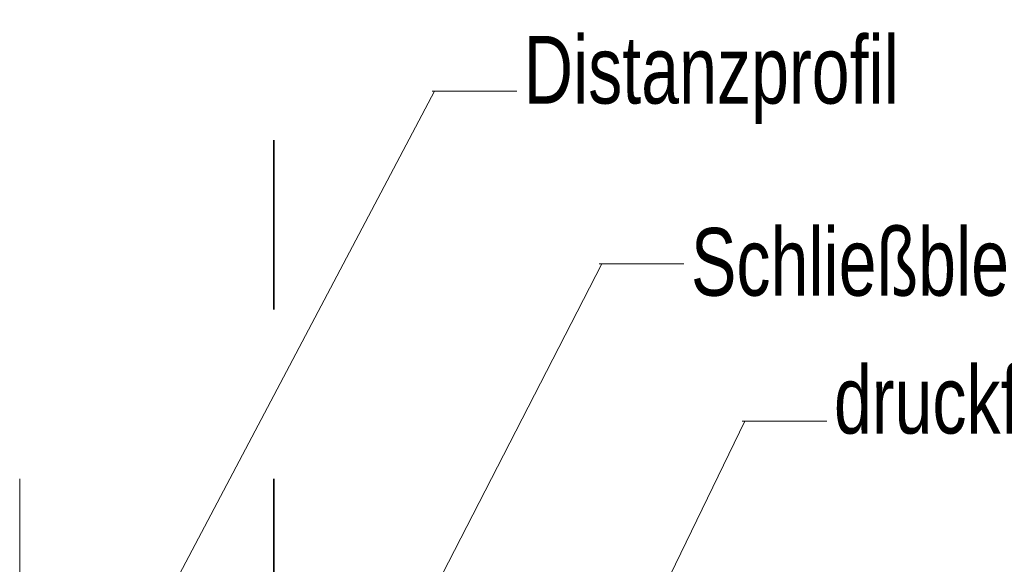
# Model space of a CAD drawing. Header units: metres. Extents: x 1316.5 to 1415.3, y -94.1 to -52.
# Tile 17 of 256: x 1318.042 to 1318.623, y -55.083 to -54.761. Entities that reach past the tile are written whole.
import ezdxf

# ---------------------------------------------------------------- set-up
doc = ezdxf.new("R2010")
doc.units = ezdxf.units.M
for name, pattern in [('AUSGEZOGEN', [0]), ('PUNKT2_S9', [0.0015, 0, -0.0015]), ('STRICHPUNKT2_S5', [0.1, 0.07, -0.01, 0.01, -0.01])]:
    doc.linetypes.add(name, pattern=pattern)
for name, color, linetype, lineweight in [('XR$7$Achsen', 4, 'AUSGEZOGEN', 13), ('XR$7$Design', 4, 'AUSGEZOGEN', 13), ('XR$7$Text 1_100', 3, 'AUSGEZOGEN', 18), ('XR$7$Wand', 1, 'AUSGEZOGEN', 50), ('XR$7$Wand Mauerwerk tr_1', 42, 'AUSGEZOGEN', 18)]:
    doc.layers.add(name, color=color, linetype=linetype, lineweight=lineweight)
doc.styles.add('ARIAL', font='arial.ttf')

msp = doc.modelspace()

# ---------------------------------------------------------------- linework, layer by layer
at = {"layer": 'XR$7$Achsen', "color": 4, "linetype": 'STRICHPUNKT2_S5', "lineweight": 35, "transparency": 33554687}
msp.add_line((1318.1917, -55.53231), (1318.1917, -54.73729), dxfattribs=at)
at = {"layer": 'XR$7$Design', "color": 4, "linetype": 'AUSGEZOGEN', "lineweight": 13, "transparency": 33554687}
for p, q in [((1318.33515, -54.80347), (1318.28522, -54.80347)), ((1318.4338, -54.90545), (1318.38387, -54.90545)), ((1318.51822, -54.99837), (1318.46829, -54.99837))]:
    msp.add_line(p, q, dxfattribs=at)
at = {"layer": 'XR$7$Wand', "color": 4, "linetype": 'AUSGEZOGEN', "lineweight": 13, "transparency": 33554687}
for p, q in [((1318.28671, -54.80347), (1318.12304, -55.1133)), ((1318.38535, -54.90545), (1318.25638, -55.15666)), ((1318.46978, -54.99837), (1318.34831, -55.24859))]:
    msp.add_line(p, q, dxfattribs=at)
at = {"layer": 'XR$7$Wand Mauerwerk tr_1', "color": 4, "linetype": 'PUNKT2_S9', "lineweight": 13, "transparency": 33554687}
msp.add_line((1318.0417, -55.53231), (1318.0417, -54.96229), dxfattribs=at)

# ---------------------------------------------------------------- texts
at = {"layer": 'XR$7$Text 1_100', "color": 3, "linetype": 'AUSGEZOGEN', "lineweight": 18, "transparency": 33554687, "char_height": 0.04, "attachment_point": 7, "style": 'ARIAL'}
for s, insert, width in [('\\W0.72;Distanzprofil', (1318.3394, -54.82282), 0.2353112), ('\\W0.72;Schließblech mit Formfüller', (1318.43805, -54.9248), 0.5000642), ('\\W0.72;druckfeste Dämmung, b=20cm', (1318.52247, -55.01772), 0.5610074)]:
    msp.add_mtext(s, dxfattribs=dict(at, insert=insert, width=width))

doc.saveas('drawing.dxf')
